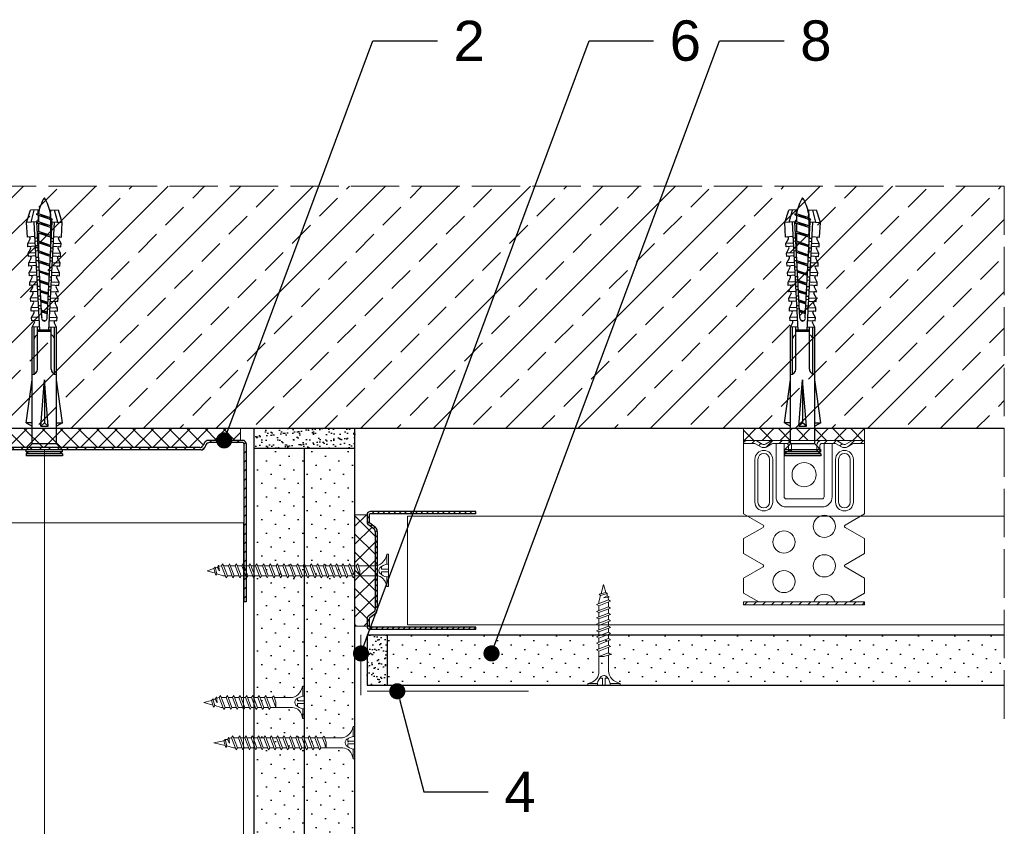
# Model space of a CAD drawing. Header units: millimetres. Extents: x 1839 to 3946, y 484 to 1425.
# Tile 13 of 15: x 3702 to 3946, y 663 to 863. Entities that reach past the tile are written whole.
import ezdxf
from ezdxf import colors
from ezdxf.entities.mleader import LeaderData, LeaderLine
from ezdxf.math import Vec2, Vec3

# ---------------------------------------------------------------- set-up
doc = ezdxf.new("R2010")
doc.units = ezdxf.units.MM
doc.linetypes.add('ACAD_ISO02W100', pattern=[15, 12, -3])
for name, color, linetype, lineweight in [('_ISOVER WELNA', 7, 'BATTING', 9), ('_RIGIPS AKCESORIA', 7, 'Continuous', 18), ('_RIGIPS G-K', 7, 'Continuous', 25), ('_RIGIPS PROFIL', 7, 'Continuous', 18), ('KRESKOWANIE', 7, 'Continuous', 9), ('OPISY', 7, 'Continuous', 9), ('PRZERYWANA', 7, 'ACAD_ISO02W100', 9)]:
    doc.layers.add(name, color=color, linetype=linetype, lineweight=lineweight)
doc.styles.get("Standard").update_dxf_attribs({"font": 'arial.ttf'})
doc.linetypes.add('BATTING', pattern='A,0.00254,-2.54,[134,ltypeshp.shx,S=2.54,R=0,X=-2.54,Y=0],-5.08,[134,ltypeshp.shx,S=2.54,R=180,X=2.54,Y=0],-2.54', length=10.16254)
pattern_1 = [(225, (1533.7856, -253.9774), (1.122532, -3.367596), [0, -3.175])]

# ---------------------------------------------------------------- blocks, each defined once
blk = doc.blocks.new('UW 100 ULTRASTIL')
h = blk.add_hatch()
h.set_pattern_fill('ANSI31', color=256, scale=0.5, style=0)
h.paths.add_polyline_path([(166.82, 2.35), (89.14, 2.35, 0.286951), (88.24, 1.79), (87.91, 1.11, -0.286951), (87.01, 0.55), (78.78, 0.55, -0.414214), (78.53, 0.8), (78.53, 40), (77.98, 40), (77.98, 0.8, 0.414214), (78.78, 0), (87.35, 0, 0.286951), (88.25, 0.56), (88.58, 1.24, -0.286951), (89.48, 1.8), (166.48, 1.8, -0.286951), (167.38, 1.24), (167.71, 0.56, 0.286951), (168.61, 0), (177.18, 0, 0.414214), (177.98, 0.8), (177.98, 40), (177.43, 40), (177.43, 0.8, -0.414214), (177.18, 0.55), (168.95, 0.55, -0.286951), (168.05, 1.11), (167.72, 1.79, 0.286951)])
for p, q in [((77.98, 0.8), (77.98, 40)), ((77.98, 40), (78.53, 40)), ((78.53, 0.8), (78.53, 40)), ((177.43, 0.8), (177.43, 40)), ((177.98, 40), (177.43, 40)), ((177.98, 0.8), (177.98, 40)), ((78.78, 0.55), (87.01, 0.55)), ((78.78, 0), (87.35, 0)), ((87.91, 1.11), (88.24, 1.79)), ((88.25, 0.56), (88.58, 1.24)), ((89.14, 2.35), (166.82, 2.35)), ((89.48, 1.8), (166.48, 1.8)), ((167.71, 0.56), (167.38, 1.24)), ((168.05, 1.11), (167.72, 1.79)), ((168.61, 0), (177.18, 0)), ((168.95, 0.55), (177.18, 0.55))]:
    blk.add_line(p, q)
for centre, radius, start, end in [((78.78, 0.8), 0.8, 180, 270), ((78.78, 0.8), 0.25, 180, 270), ((87.01, 1.55), 1, 270, 334.0435), ((87.35, 1), 1, 270, 334.0435), ((89.14, 1.35), 1, 90, 154.0435), ((89.48, 0.8), 1, 90, 154.0435), ((166.48, 0.8), 1, 25.9565, 90), ((166.82, 1.35), 1, 25.9565, 90), ((168.61, 1), 1, 205.9565, 270), ((168.95, 1.55), 1, 205.9565, 270), ((177.18, 0.8), 0.8, 270, 0), ((177.18, 0.8), 0.25, 270, 0)]:
    blk.add_arc(centre, radius, start, end)
blk = doc.blocks.new('TN 25')
at = {"layer": '_RIGIPS AKCESORIA'}
for p, q in [((0, -0.84), (0, 7.16)), ((0, 7.16), (0.46, 7.16)), ((0.46, 7.16), (0.46, 4.78)), ((8.47, 4.46), (8.79, 5)), ((8.79, 5), (9.93, 2.01)), ((10.1, 4.46), (10.41, 5)), ((10.41, 5), (11.56, 2.01)), ((11.67, 4.46), (11.99, 5)), ((11.99, 5), (13.14, 2.01)), ((13.21, 4.46), (13.52, 5)), ((13.52, 5), (14.67, 2.01)), ((14.8, 4.46), (15.12, 5)), ((15.12, 5), (16.26, 2.01)), ((16.42, 4.46), (16.73, 5)), ((16.73, 5), (17.88, 2.01)), ((17.99, 4.46), (18.31, 5)), ((18.31, 5), (19.45, 2.01)), ((19.68, 4.46), (20, 5)), ((20, 5), (21.14, 2.01)), ((0.46, 4.78), (0, 4.78)), ((0, 3.5), (1.77, 3.5)), ((0, 2.83), (1.77, 2.83)), ((1.77, 3.5), (1.77, 4.2)), ((1.77, 2.83), (1.77, 2.18)), ((3.02, 4.46), (8.47, 4.46)), ((7.12, 4.46), (7.12, 3.18)), ((8.03, 2.01), (7.12, 4.46)), ((7.12, 3.18), (7.65, 1.53)), ((9.61, 1.51), (8.47, 4.46)), ((9, 4.46), (10.1, 4.46)), ((11.23, 1.51), (10.1, 4.46)), ((10.62, 4.46), (11.67, 4.46)), ((12.81, 1.51), (11.67, 4.46)), ((12.2, 4.46), (13.21, 4.46)), ((14.34, 1.51), (13.21, 4.46)), ((13.73, 4.46), (14.8, 4.46)), ((15.94, 1.51), (14.8, 4.46)), ((15.33, 4.46), (16.42, 4.46)), ((17.55, 1.51), (16.42, 4.46)), ((16.94, 4.46), (17.99, 4.46)), ((19.13, 1.51), (17.99, 4.46)), ((18.52, 4.46), (19.68, 4.46)), ((20.82, 1.51), (19.68, 4.46)), ((20.21, 4.46), (20.7, 4.46)), ((20.7, 4.46), (22.28, 3.98)), ((21.85, 1.83), (21.67, 3.28)), ((21.67, 3.28), (22.14, 2.4)), ((22.28, 3.98), (22.56, 4.37)), ((22.7, 2.36), (22.28, 3.98)), ((22.56, 4.37), (23.03, 2.71)), ((23.03, 2.71), (22.7, 2.36)), ((22.71, 3.85), (25, 3.24)), ((25, 3.24), (23.03, 2.71)), ((0.46, 1.64), (0, 1.64)), ((0.46, -0.84), (0.46, 1.64)), ((7.49, 2.01), (3.55, 2.01)), ((7.65, 1.53), (8.03, 2.01)), ((9.41, 2.01), (8.03, 2.01)), ((9.93, 2.01), (9.61, 1.51)), ((11.04, 2.01), (9.93, 2.01)), ((11.56, 2.01), (11.23, 1.51)), ((12.61, 2.01), (11.56, 2.01)), ((13.14, 2.01), (12.81, 1.51)), ((14.15, 2.01), (13.14, 2.01)), ((14.67, 2.01), (14.34, 1.51)), ((15.74, 2.01), (14.67, 2.01)), ((16.26, 2.01), (15.94, 1.51)), ((17.36, 2.01), (16.26, 2.01)), ((17.88, 2.01), (17.55, 1.51)), ((18.93, 2.01), (17.88, 2.01)), ((19.45, 2.01), (19.13, 1.51)), ((19.45, 2.01), (20.62, 2.01)), ((21.14, 2.01), (20.82, 1.51)), ((21.14, 2.01), (21.81, 2.12)), ((22.14, 2.4), (21.85, 1.83)), ((22.7, 2.36), (22.14, 2.4)), ((0, -0.84), (0.46, -0.84))]:
    blk.add_line(p, q, dxfattribs=at)
for centre, major_axis, ratio, start_param, end_param in [((3.09, 7.67), (0.17, 3.2), 0.826134, 1.773653, 3.180586), ((-0.04, 0.9), (0, 3.93), 0.848176, -0.720942, -0.151112), ((0.59, 4.62), (0, 2.81), 0.848176, 3.475072, 3.862535), ((1.66, 3.18), (0, 0.895), 0.848176, -1.552777, -0.720942), ((1.66, 3.18), (0, 0.895), 0.848176, 3.862535, 4.730408), ((3.37, -1.57), (0.28, 3.57), 0.832181, 0.035984, 1.430787), ((-2.73, 15.91), (0, 14.76), 0.848176, 3.399396, 3.475072)]:
    blk.add_ellipse(centre, major_axis=major_axis, ratio=ratio, start_param=start_param, end_param=end_param, dxfattribs=at)
blk = doc.blocks.new('TN 35')
at = {"layer": '_RIGIPS AKCESORIA'}
for p, q in [((0, -0.84), (0, 7.16)), ((0, 7.16), (0.46, 7.16)), ((0.46, 7.16), (0.46, 4.78)), ((8.47, 4.46), (8.79, 5)), ((8.79, 5), (9.93, 2.01)), ((10.1, 4.46), (10.41, 5)), ((10.41, 5), (11.56, 2.01)), ((11.67, 4.46), (11.99, 5)), ((11.99, 5), (13.14, 2.01)), ((13.21, 4.46), (13.52, 5)), ((13.52, 5), (14.67, 2.01)), ((14.8, 4.46), (15.12, 5)), ((15.12, 5), (16.26, 2.01)), ((16.42, 4.46), (16.73, 5)), ((16.73, 5), (17.88, 2.01)), ((17.99, 4.46), (18.31, 5)), ((18.31, 5), (19.45, 2.01)), ((19.57, 4.46), (19.88, 5)), ((19.88, 5), (21.03, 2.01)), ((21.14, 4.46), (21.46, 5)), ((21.46, 5), (22.6, 2.01)), ((22.72, 4.46), (23.03, 5)), ((23.03, 5), (24.18, 2.01)), ((24.29, 4.46), (24.61, 5)), ((24.61, 5), (25.75, 2.01)), ((25.87, 4.46), (26.18, 5)), ((26.18, 5), (27.33, 2.01)), ((27.44, 4.46), (27.76, 5)), ((27.76, 5), (28.9, 2.01)), ((29.13, 4.46), (29.45, 5)), ((29.45, 5), (30.59, 2.01)), ((0.46, 4.78), (0, 4.78)), ((0, 3.5), (1.77, 3.5)), ((0, 2.83), (1.77, 2.83)), ((1.77, 3.5), (1.77, 4.2)), ((1.77, 2.83), (1.77, 2.18)), ((3.02, 4.46), (8.47, 4.46)), ((7.12, 4.46), (7.12, 3.18)), ((8.03, 2.01), (7.12, 4.46)), ((7.12, 3.18), (7.65, 1.53)), ((9.61, 1.51), (8.47, 4.46)), ((9, 4.46), (10.1, 4.46)), ((11.23, 1.51), (10.1, 4.46)), ((10.62, 4.46), (11.67, 4.46)), ((12.81, 1.51), (11.67, 4.46)), ((12.2, 4.46), (13.21, 4.46)), ((14.34, 1.51), (13.21, 4.46)), ((13.73, 4.46), (14.8, 4.46)), ((15.94, 1.51), (14.8, 4.46)), ((15.33, 4.46), (16.42, 4.46)), ((17.55, 1.51), (16.42, 4.46)), ((16.94, 4.46), (17.99, 4.46)), ((19.13, 1.51), (17.99, 4.46)), ((18.52, 4.46), (19.57, 4.46)), ((20.7, 1.51), (19.57, 4.46)), ((20.09, 4.46), (21.14, 4.46)), ((22.28, 1.51), (21.14, 4.46)), ((21.67, 4.46), (22.72, 4.46)), ((23.85, 1.51), (22.72, 4.46)), ((23.24, 4.46), (24.29, 4.46)), ((25.43, 1.51), (24.29, 4.46)), ((24.81, 4.46), (25.87, 4.46)), ((27, 1.51), (25.87, 4.46)), ((26.39, 4.46), (27.44, 4.46)), ((28.58, 1.51), (27.44, 4.46)), ((27.96, 4.46), (29.13, 4.46)), ((30.27, 1.51), (29.13, 4.46)), ((29.65, 4.46), (30.15, 4.46)), ((30.15, 4.46), (31.73, 3.98)), ((31.3, 1.83), (31.12, 3.28)), ((31.12, 3.28), (31.59, 2.4)), ((31.73, 3.98), (32.01, 4.37)), ((32.15, 2.36), (31.73, 3.98)), ((32.01, 4.37), (32.48, 2.71)), ((32.48, 2.71), (32.15, 2.36)), ((32.16, 3.85), (35, 3.24)), ((35, 3.24), (32.48, 2.71)), ((0.46, 1.64), (0, 1.64)), ((0.46, -0.84), (0.46, 1.64)), ((7.49, 2.01), (3.55, 2.01)), ((7.65, 1.53), (8.03, 2.01)), ((9.41, 2.01), (8.03, 2.01)), ((9.93, 2.01), (9.61, 1.51)), ((11.04, 2.01), (9.93, 2.01)), ((11.56, 2.01), (11.23, 1.51)), ((12.61, 2.01), (11.56, 2.01)), ((13.14, 2.01), (12.81, 1.51)), ((14.15, 2.01), (13.14, 2.01)), ((14.67, 2.01), (14.34, 1.51)), ((15.74, 2.01), (14.67, 2.01)), ((16.26, 2.01), (15.94, 1.51)), ((17.36, 2.01), (16.26, 2.01)), ((17.88, 2.01), (17.55, 1.51)), ((18.93, 2.01), (17.84, 2.01)), ((19.45, 2.01), (19.13, 1.51)), ((20.51, 2.01), (19.41, 2.01)), ((21.03, 2.01), (20.7, 1.51)), ((22.08, 2.01), (20.99, 2.01)), ((22.6, 2.01), (22.28, 1.51)), ((23.66, 2.01), (22.56, 2.01)), ((24.18, 2.01), (23.85, 1.51)), ((25.23, 2.01), (24.14, 2.01)), ((25.75, 2.01), (25.43, 1.51)), ((26.81, 2.01), (25.71, 2.01)), ((27.33, 2.01), (27, 1.51)), ((28.38, 2.01), (27.33, 2.01)), ((28.9, 2.01), (28.58, 1.51)), ((28.9, 2.01), (30.07, 2.01)), ((30.59, 2.01), (30.27, 1.51)), ((30.59, 2.01), (31.26, 2.12)), ((31.59, 2.4), (31.3, 1.83)), ((32.15, 2.36), (31.59, 2.4)), ((0, -0.84), (0.46, -0.84))]:
    blk.add_line(p, q, dxfattribs=at)
for centre, major_axis, ratio, start_param, end_param in [((3.09, 7.67), (0.17, 3.2), 0.826134, 1.773653, 3.180586), ((-0.04, 0.9), (0, 3.93), 0.848176, -0.720942, -0.151112), ((0.59, 4.62), (0, 2.81), 0.848176, 3.475072, 3.862535), ((1.66, 3.18), (0, 0.895), 0.848176, -1.552777, -0.720942), ((1.66, 3.18), (0, 0.895), 0.848176, 3.862535, 4.730408), ((3.37, -1.57), (0.28, 3.57), 0.832181, 0.035984, 1.430787), ((-2.73, 15.91), (0, 14.76), 0.848176, 3.399396, 3.475072)]:
    blk.add_ellipse(centre, major_axis=major_axis, ratio=ratio, start_param=start_param, end_param=end_param, dxfattribs=at)
blk = doc.blocks.new('kolek rozprezny komplet 60')
for p, q in [((393.81, 219.85), (390.76, 218.91)), ((393.68, 217.35), (393.81, 219.85)), ((397.41, 219.66), (393.81, 219.85)), ((443.47, 219.95), (432.8, 218.45)), ((443.47, 218.45), (443.47, 219.95)), ((443.47, 219.95), (444.34, 218.45)), ((450.17, 219.95), (448.67, 218.45)), ((450.17, 219.95), (450.17, 210.95)), ((450.67, 219.95), (450.17, 219.95)), ((450.67, 219.95), (450.67, 210.95)), ((450.67, 219.35), (451.17, 219.95)), ((451.17, 219.95), (451.67, 219.95)), ((451.17, 219.95), (451.17, 210.95)), ((451.67, 219.95), (451.67, 210.95)), ((390.66, 217.01), (390.76, 218.91)), ((393.75, 218.75), (390.71, 217.96)), ((392.67, 216.95), (393.04, 217.45)), ((393.07, 216.95), (393.04, 217.45)), ((417.38, 216.11), (393.68, 217.35)), ((420.47, 216.55), (393.71, 217.95)), ((394.67, 216.95), (394.92, 217.29)), ((395.07, 216.95), (395.05, 217.28)), ((397.31, 217.76), (397.41, 219.66)), ((397.67, 217.14), (397.71, 217.74)), ((399, 219.58), (397.82, 218.98)), ((398.47, 217.1), (398.5, 217.7)), ((398.9, 217.68), (399, 219.58)), ((399.8, 219.54), (399, 219.58)), ((399.7, 217.64), (399.8, 219.54)), ((400.07, 217.02), (400.1, 217.62)), ((401.4, 219.45), (400.22, 218.85)), ((400.87, 216.98), (400.9, 217.58)), ((401.3, 217.56), (401.4, 219.45)), ((402.2, 219.41), (401.4, 219.45)), ((402.1, 217.51), (402.2, 219.41)), ((402.47, 216.89), (402.5, 217.49)), ((403.8, 219.33), (402.61, 218.72)), ((403.27, 216.85), (403.3, 217.45)), ((403.7, 217.43), (403.8, 219.33)), ((404.6, 219.29), (403.8, 219.33)), ((404.5, 217.39), (404.6, 219.29)), ((404.86, 216.77), (404.9, 217.37)), ((406.19, 219.2), (405.01, 218.6)), ((405.66, 216.73), (405.69, 217.32)), ((406.09, 217.3), (406.19, 219.2)), ((406.99, 219.16), (406.19, 219.2)), ((406.89, 217.26), (406.99, 219.16)), ((408.59, 219.08), (407.41, 218.47)), ((408.49, 217.18), (408.59, 219.08)), ((409.39, 219.03), (408.59, 219.08)), ((409.29, 217.14), (409.39, 219.03)), ((410.99, 218.95), (409.8, 218.35)), ((410.89, 217.05), (410.99, 218.95)), ((412.59, 218.87), (411.4, 218.26)), ((412.49, 216.97), (412.59, 218.87)), ((413.38, 218.82), (412.59, 218.87)), ((413.28, 216.93), (413.38, 218.82)), ((414.98, 218.74), (413.8, 218.14)), ((414.88, 216.84), (414.98, 218.74)), ((415.78, 218.7), (414.98, 218.74)), ((415.68, 216.8), (415.78, 218.7)), ((417.38, 218.62), (416.2, 218.01)), ((417.28, 216.72), (417.38, 218.62)), ((418.18, 218.57), (417.38, 218.62)), ((418.08, 216.68), (418.18, 218.57)), ((419.78, 218.49), (418.59, 217.89)), ((419.68, 216.59), (419.78, 218.49)), ((431.37, 217.95), (419.75, 217.95)), ((448.67, 218.45), (419.77, 218.45)), ((448.67, 218.45), (448.67, 212.45)), ((393.15, 216.88), (390.66, 217.01)), ((391.67, 216.95), (392.67, 216.95)), ((392.67, 216.95), (391.67, 213.95)), ((392.67, 216.95), (392.07, 213.95)), ((393.07, 216.95), (392.07, 213.95)), ((393.07, 216.95), (394.67, 216.95)), ((394.67, 216.95), (393.67, 213.95)), ((394.67, 216.95), (394.07, 213.95)), ((395.07, 216.95), (394.07, 213.95)), ((395.07, 216.95), (397.07, 216.95)), ((397.07, 216.95), (396.07, 213.95)), ((397.07, 216.95), (396.47, 213.95)), ((397.47, 216.95), (396.47, 213.95)), ((397.07, 216.95), (397.23, 217.17)), ((397.47, 216.95), (397.46, 217.16)), ((397.47, 216.95), (399.47, 216.95)), ((399.47, 216.95), (398.47, 213.95)), ((399.47, 216.95), (398.87, 213.95)), ((399.87, 216.95), (398.87, 213.95)), ((399.47, 216.95), (399.55, 217.05)), ((399.87, 216.95), (399.87, 217.03)), ((399.87, 216.95), (401.38, 216.95)), ((401.87, 216.92), (400.87, 213.95)), ((401.87, 216.92), (401.27, 213.95)), ((402.26, 216.9), (401.27, 213.95)), ((404.22, 216.8), (403.31, 214.05)), ((404.24, 216.8), (403.7, 214.07)), ((404.62, 216.78), (403.72, 214.07)), ((406.58, 216.68), (405.75, 214.18)), ((406.62, 216.68), (406.12, 214.2)), ((406.98, 216.66), (406.16, 214.2)), ((407.26, 216.64), (407.29, 217.24)), ((408.06, 216.6), (408.09, 217.2)), ((408.94, 216.55), (408.19, 214.31)), ((408.99, 216.55), (408.55, 214.33)), ((409.34, 216.53), (408.6, 214.33)), ((409.66, 216.52), (409.69, 217.12)), ((410.46, 216.47), (410.49, 217.07)), ((411.3, 216.43), (410.64, 214.44)), ((411.37, 216.43), (410.98, 214.45)), ((411.69, 216.41), (411.04, 214.46)), ((412.05, 216.39), (412.09, 216.99)), ((412.85, 216.35), (412.89, 216.95)), ((413.66, 216.31), (413.08, 214.56)), ((413.75, 216.3), (413.4, 214.58)), ((414.05, 216.29), (413.49, 214.58)), ((414.45, 216.27), (414.48, 216.86)), ((415.25, 216.22), (415.28, 216.82)), ((416.02, 216.18), (415.52, 214.69)), ((416.12, 216.18), (415.83, 214.71)), ((416.41, 216.16), (415.93, 214.71)), ((418.22, 215.58), (418.01, 214.95)), ((430.17, 217.15), (419.71, 217.15)), ((420.47, 217.15), (420.47, 213.75)), ((420.67, 217.15), (420.67, 213.75)), ((420.87, 217.15), (420.87, 213.75)), ((444.34, 216.37), (432.8, 215.45)), ((432.8, 215.45), (443.47, 215.45)), ((444.34, 214.53), (432.8, 215.45)), ((444.34, 216.37), (443.47, 215.45)), ((444.34, 214.53), (443.47, 215.45)), ((444.34, 214.53), (444.34, 216.37)), ((448.67, 216.95), (448.67, 213.95)), ((393.15, 214.02), (390.66, 213.89)), ((390.66, 213.89), (390.76, 211.99)), ((393.75, 212.15), (390.71, 212.94)), ((391.67, 213.95), (391.71, 213.45)), ((391.71, 213.45), (392.07, 213.95)), ((392.07, 213.95), (393.67, 213.95)), ((393.67, 213.95), (393.7, 213.55)), ((417.38, 214.79), (393.68, 213.55)), ((393.68, 213.55), (393.81, 211.05)), ((420.47, 214.35), (393.71, 212.95)), ((393.78, 213.55), (394.07, 213.95)), ((394.07, 213.95), (396.07, 213.95)), ((396.07, 213.95), (396.09, 213.67)), ((396.28, 213.68), (396.47, 213.95)), ((396.47, 213.95), (398.47, 213.95)), ((397.31, 213.14), (397.41, 211.24)), ((397.67, 213.76), (397.71, 213.16)), ((398.47, 213.95), (398.48, 213.8)), ((398.47, 213.8), (398.5, 213.2)), ((398.77, 213.81), (398.87, 213.95)), ((398.87, 213.95), (400.87, 213.95)), ((398.9, 213.22), (399, 211.32)), ((399.7, 213.26), (399.8, 211.36)), ((400.07, 213.88), (400.1, 213.28)), ((400.87, 213.95), (400.88, 213.92)), ((400.87, 213.92), (400.9, 213.32)), ((401.27, 213.95), (401.38, 213.95)), ((401.27, 213.94), (401.27, 213.95)), ((401.3, 213.35), (401.4, 211.45)), ((402.1, 213.39), (402.2, 211.49)), ((402.47, 214.01), (402.5, 213.41)), ((403.27, 214.05), (403.3, 213.45)), ((403.7, 213.47), (403.8, 211.57)), ((404.5, 213.51), (404.6, 211.62)), ((404.86, 214.13), (404.9, 213.53)), ((405.66, 214.17), (405.69, 213.58)), ((406.09, 213.6), (406.19, 211.7)), ((406.89, 213.64), (406.99, 211.74)), ((407.26, 214.26), (407.29, 213.66)), ((408.59, 211.82), (407.41, 212.43)), ((408.06, 214.3), (408.09, 213.7)), ((408.49, 213.72), (408.59, 211.82)), ((409.29, 213.76), (409.39, 211.87)), ((409.66, 214.38), (409.69, 213.79)), ((410.99, 211.95), (409.8, 212.55)), ((410.46, 214.43), (410.49, 213.83)), ((410.89, 213.85), (410.99, 211.95)), ((412.59, 212.03), (411.4, 212.64)), ((412.05, 214.51), (412.09, 213.91)), ((412.49, 213.93), (412.59, 212.03)), ((412.85, 214.55), (412.89, 213.95)), ((413.28, 213.97), (413.38, 212.08)), ((414.98, 212.16), (413.8, 212.76)), ((414.45, 214.64), (414.48, 214.04)), ((414.88, 214.06), (414.98, 212.16)), ((415.25, 214.68), (415.28, 214.08)), ((415.68, 214.1), (415.78, 212.2)), ((417.38, 212.29), (416.2, 212.89)), ((417.28, 214.18), (417.38, 212.29)), ((418.08, 214.22), (418.18, 212.33)), ((419.78, 212.41), (418.59, 213.01)), ((419.68, 214.31), (419.78, 212.41)), ((430.17, 213.75), (419.71, 213.75)), ((431.37, 212.95), (419.75, 212.95)), ((448.67, 212.45), (419.77, 212.45)), ((443.47, 210.95), (432.8, 212.45)), ((443.47, 212.45), (443.47, 210.95)), ((443.47, 210.95), (444.34, 212.45)), ((450.17, 210.95), (448.67, 212.45)), ((393.81, 211.05), (390.76, 211.99)), ((397.41, 211.24), (393.81, 211.05)), ((399, 211.32), (397.82, 211.93)), ((399.8, 211.36), (399, 211.32)), ((401.4, 211.45), (400.22, 212.05)), ((402.2, 211.49), (401.4, 211.45)), ((403.8, 211.57), (402.61, 212.18)), ((404.6, 211.62), (403.8, 211.57)), ((406.19, 211.7), (405.01, 212.3)), ((406.99, 211.74), (406.19, 211.7)), ((409.39, 211.87), (408.59, 211.82)), ((413.38, 212.08), (412.59, 212.03)), ((415.78, 212.2), (414.98, 212.16)), ((418.18, 212.33), (417.38, 212.29)), ((450.67, 210.95), (450.17, 210.95)), ((450.67, 211.55), (451.17, 210.95)), ((451.17, 210.95), (451.67, 210.95))]:
    blk.add_line(p, q)
for centre, radius, start, end in [((393.65, 216.85), 0.5, 87, 177), ((397.68, 219.24), 0.3, 177, 297), ((400.08, 219.12), 0.3, 177, 297), ((402.48, 218.99), 0.3, 177, 297), ((404.87, 218.87), 0.3, 177, 297), ((407.27, 218.74), 0.3, 177, 297), ((409.67, 218.61), 0.3, 177, 297), ((411.27, 218.53), 0.3, 177, 297), ((413.66, 218.41), 0.3, 177, 297), ((416.06, 218.28), 0.3, 177, 297), ((418.46, 218.15), 0.3, 177, 297), ((422.67, 216.95), 1, 90, 168.463), ((430.17, 218.45), 1.3, 270, 0), ((393.41, 206.24), 10.85, 99.2038, 121.9083), ((393.41, 224.66), 10.85, 238.0917, 260.7962), ((417.55, 215.45), 0.682, 255.8604, 104.1386), ((393.65, 214.05), 0.5, 183, 273), ((407.27, 212.16), 0.3, 63, 183), ((409.67, 212.29), 0.3, 63, 183), ((411.27, 212.37), 0.3, 63, 183), ((413.66, 212.5), 0.3, 63, 183), ((416.06, 212.62), 0.3, 63, 183), ((418.46, 212.75), 0.3, 63, 183), ((422.67, 213.95), 1, 191.537, 270), ((430.17, 212.45), 1.3, 0, 90), ((397.68, 211.66), 0.3, 63, 183), ((400.08, 211.78), 0.3, 63, 183), ((402.48, 211.91), 0.3, 63, 183), ((404.87, 212.03), 0.3, 63, 183)]:
    blk.add_arc(centre, radius, start, end)
blk = doc.blocks.new('ES60 zagiety')
at = {"layer": '_RIGIPS AKCESORIA'}
h = blk.add_hatch(dxfattribs=at)
h.set_pattern_fill('ANSI31', color=256, scale=0.5, style=0)
h.paths.add_polyline_path([(484.4, 147.75, -0.133214), (484.77, 147.85), (487.37, 147.85), (487.37, 148.6), (484.77, 148.6, 0.133214), (484.02, 148.4), (482.75, 147.66, -0.271242), (481.99, 147.66), (480.73, 148.4, 0.133214), (479.97, 148.6), (477.02, 148.6), (476.77, 148.6, 0.414214), (475.52, 147.35), (475.52, 145.8), (476.27, 145.8), (476.27, 147.35, -0.414214), (476.77, 147.85), (479.97, 147.85, -0.133214), (480.35, 147.75), (481.61, 147.01, 0.271242), (483.13, 147.01)])
h.paths.add_polyline_path([(467.97, 148.6), (464.77, 148.6, 0.133214), (464.02, 148.4), (462.75, 147.66, -0.271242), (461.99, 147.66), (460.73, 148.4, 0.133214), (459.97, 148.6), (457.37, 148.6), (457.37, 147.85), (459.97, 147.85, -0.133214), (460.35, 147.75), (461.61, 147.01, 0.271242), (463.13, 147.01), (464.4, 147.75, -0.133214), (464.77, 147.85), (467.97, 147.85, -0.414214), (468.47, 147.35), (468.47, 145.8), (469.22, 145.8), (469.22, 147.35, 0.414214)])
h = blk.add_hatch(dxfattribs=at)
h.set_pattern_fill('ANSI31', color=256, scale=0.5, style=0)
h.paths.add_polyline_path([(487.37, 108.6), (457.37, 108.6), (457.37, 107.85), (487.37, 107.85)])
at = {"layer": '_RIGIPS AKCESORIA', "linetype": 'Continuous'}
for p, q in [((457.37, 148.6), (487.37, 148.6)), ((457.37, 147.85), (457.37, 148.6)), ((459.97, 147.85), (457.37, 147.85)), ((457.37, 130.36), (457.37, 147.85)), ((461.61, 147.01), (460.35, 147.75)), ((461.99, 147.66), (460.73, 148.4)), ((464.02, 148.4), (462.75, 147.66)), ((463.13, 147.01), (464.4, 147.75)), ((467.97, 147.85), (464.77, 147.85)), ((465.42, 134.6), (465.42, 147.85)), ((467.42, 147.85), (467.42, 134.6)), ((468.47, 145.8), (468.47, 147.35)), ((469.22, 147.35), (469.22, 145.8)), ((475.52, 147.35), (475.52, 145.8)), ((476.27, 145.8), (476.27, 147.35)), ((476.77, 147.85), (479.97, 147.85)), ((487.37, 148.6), (477.02, 148.6)), ((477.32, 147.85), (477.32, 134.6)), ((479.32, 134.6), (479.32, 147.85)), ((481.61, 147.01), (480.35, 147.75)), ((480.73, 148.4), (481.99, 147.66)), ((482.75, 147.66), (484.02, 148.4)), ((483.13, 147.01), (484.4, 147.75)), ((484.77, 147.85), (487.37, 147.85)), ((487.37, 147.85), (487.37, 148.6)), ((487.37, 130.36), (487.37, 147.85)), ((476.27, 145.8), (468.47, 145.8)), ((475.52, 145.8), (476.27, 145.8)), ((460.17, 143.9), (460.17, 133.3)), ((460.92, 133.3), (460.92, 143.9)), ((463.82, 143.9), (463.82, 133.3)), ((464.57, 143.9), (464.57, 133.3)), ((480.17, 143.9), (480.17, 133.3)), ((480.92, 143.9), (480.92, 133.3)), ((483.82, 133.3), (483.82, 143.9)), ((484.57, 143.9), (484.57, 133.3)), ((476.82, 134.1), (467.92, 134.1)), ((467.92, 132.1), (476.82, 132.1)), ((457.37, 130.36), (462.22, 127.56)), ((487.37, 130.36), (482.52, 127.56)), ((457.37, 124.24), (462.22, 127.04)), ((487.37, 124.24), (482.52, 127.04)), ((457.37, 120.56), (457.37, 124.24)), ((487.37, 120.56), (487.37, 124.24)), ((457.37, 120.56), (462.22, 117.76)), ((487.37, 120.56), (482.52, 117.76)), ((457.37, 114.44), (462.22, 117.24)), ((487.37, 114.44), (482.52, 117.24)), ((457.37, 110.76), (457.37, 114.44)), ((487.37, 110.76), (487.37, 114.44)), ((457.37, 110.76), (461.11, 108.6)), ((487.37, 110.76), (483.63, 108.6))]:
    blk.add_line(p, q, dxfattribs=at)
at = {"layer": '_RIGIPS AKCESORIA'}
for p, q in [((457.37, 108.6), (487.37, 108.6)), ((457.37, 108.6), (457.37, 107.85)), ((457.37, 107.85), (487.37, 107.85)), ((487.37, 108.6), (487.37, 107.85))]:
    blk.add_line(p, q, dxfattribs=at)
at = {"layer": '_RIGIPS AKCESORIA', "linetype": 'Continuous', "extrusion": (0, 0, -1)}
for centre, radius in [((-472.37, 140.1), 3), ((-477.37, 127.3), 2.75), ((-477.37, 117.5), 2.75)]:
    blk.add_circle(centre, radius, dxfattribs=at)
at = {"layer": '_RIGIPS AKCESORIA', "linetype": 'Continuous'}
for centre in [(467.37, 123.4), (467.37, 113.6)]:
    blk.add_circle(centre, 2.75, dxfattribs=at)
for centre, radius, start, end in [((459.97, 147.1), 1.5, 59.6482, 90), ((459.97, 147.1), 0.75, 59.6482, 90), ((464.77, 147.1), 1.5, 90, 120.3518), ((467.97, 147.35), 1.25, 0, 90), ((467.97, 147.35), 0.5, 0, 90), ((476.77, 147.35), 1.25, 90, 180), ((479.97, 147.1), 0.75, 59.6482, 90), ((482.37, 148.3), 1.5, 239.6482, 300.3518), ((482.37, 148.3), 0.75, 239.6482, 300.3518), ((462.37, 143.9), 2.2, 0, 180), ((482.37, 143.9), 1.45, 0, 180), ((467.92, 134.6), 0.5, 180, 270), ((476.82, 134.6), 2.5, 270, 360), ((462.37, 133.3), 2.2, 180, 360), ((482.37, 133.3), 1.45, 180, 0), ((462.07, 127.3), 0.3, 300, 60), ((462.07, 117.5), 0.3, 300, 60)]:
    blk.add_arc(centre, radius, start, end, dxfattribs=at)
at = {"layer": '_RIGIPS AKCESORIA', "linetype": 'Continuous', "extrusion": (0, 0, -1)}
for centre, radius, start, end in [((-462.37, 148.3), 1.5, 239.6482, 300.3518), ((-462.37, 148.3), 0.75, 239.6482, 300.3518), ((-464.77, 147.1), 0.75, 59.6482, 90), ((-476.77, 147.35), 0.5, 0, 90), ((-479.97, 147.1), 1.5, 90, 120.3518), ((-484.77, 147.1), 1.5, 59.6482, 90), ((-484.77, 147.1), 0.75, 59.6482, 90), ((-462.37, 143.9), 1.45, 0, 180), ((-482.37, 143.9), 2.2, 0, 180), ((-467.92, 134.6), 2.5, 270, 360), ((-467.92, 134.6), 0.5, 270, 360), ((-476.82, 134.6), 0.5, 180, 270), ((-462.37, 133.3), 1.45, 180, 0), ((-482.37, 133.3), 2.2, 180, 360), ((-482.67, 127.3), 0.3, 300, 60), ((-482.67, 117.5), 0.3, 300, 60), ((-477.37, 107.7), 2.75, 19.1033, 160.8967)]:
    blk.add_arc(centre, radius, start, end, dxfattribs=at)
blk = doc.blocks.new('UD 30 ULTRASTIL')
h = blk.add_hatch()
h.set_pattern_fill('ANSI31', color=256, scale=0.3, style=0)
h.paths.add_polyline_path([(684.71, 712.9), (658.51, 712.9, 0.414214), (657.71, 712.1), (657.71, 710.25, 0.236068), (658.03, 709.61), (659.39, 708.59, -0.236068), (659.71, 707.95), (659.71, 688.65, -0.236068), (659.39, 688.01), (658.03, 686.99, 0.236068), (657.71, 686.35), (657.71, 684.5, 0.414214), (658.51, 683.7), (684.71, 683.7), (684.71, 684.25), (658.51, 684.25, -0.414214), (658.26, 684.5), (658.26, 686.35, -0.236068), (658.36, 686.55), (659.72, 687.57, 0.236068), (660.26, 688.65), (660.26, 707.95, 0.236068), (659.72, 709.03), (658.36, 710.05, -0.236068), (658.26, 710.25), (658.26, 712.1, -0.414214), (658.51, 712.35), (684.71, 712.35)])
for p, q in [((684.71, 712.9), (658.51, 712.9)), ((684.71, 712.35), (684.71, 712.9)), ((657.71, 712.1), (657.71, 710.25)), ((658.26, 712.1), (658.26, 710.25)), ((684.71, 712.35), (658.51, 712.35)), ((659.39, 708.59), (658.03, 709.61)), ((659.72, 709.03), (658.36, 710.05)), ((659.71, 707.95), (659.71, 688.65)), ((660.26, 707.95), (660.26, 688.65)), ((657.71, 686.35), (657.71, 684.5)), ((659.39, 688.01), (658.03, 686.99)), ((658.26, 686.35), (658.26, 684.5)), ((659.72, 687.57), (658.36, 686.55)), ((684.71, 684.25), (658.51, 684.25)), ((684.71, 683.7), (658.51, 683.7)), ((684.71, 683.7), (684.71, 684.25))]:
    blk.add_line(p, q)
for centre, radius, start, end in [((658.51, 712.1), 0.8, 90, 180), ((658.51, 712.1), 0.25, 90, 180), ((658.51, 710.25), 0.8, 180, 233.1301), ((658.51, 710.25), 0.25, 180, 233.1301), ((658.91, 707.95), 0.8, 0, 53.1301), ((658.91, 707.95), 1.35, 0, 53.1301), ((658.91, 688.65), 0.8, 306.8699, 0), ((658.91, 688.65), 1.35, 306.8699, 0), ((658.51, 686.35), 0.8, 126.8699, 180), ((658.51, 686.35), 0.25, 126.8699, 180), ((658.51, 684.5), 0.8, 180, 270), ((658.51, 684.5), 0.25, 180, 270)]:
    blk.add_arc(centre, radius, start, end)
blk = doc.blocks.new('TN 45')
at = {"layer": '_RIGIPS AKCESORIA'}
for p, q in [((0, -0.84), (0, 7.16)), ((0, 7.16), (0.46, 7.16)), ((0.46, 7.16), (0.46, 4.78)), ((8.47, 4.46), (8.79, 5)), ((8.79, 5), (9.93, 2.01)), ((10.1, 4.46), (10.41, 5)), ((10.41, 5), (11.56, 2.01)), ((11.67, 4.46), (11.99, 5)), ((11.99, 5), (13.14, 2.01)), ((13.21, 4.46), (13.52, 5)), ((13.52, 5), (14.67, 2.01)), ((14.8, 4.46), (15.12, 5)), ((15.12, 5), (16.26, 2.01)), ((16.42, 4.46), (16.73, 5)), ((16.73, 5), (17.88, 2.01)), ((17.99, 4.46), (18.31, 5)), ((18.31, 5), (19.45, 2.01)), ((19.68, 4.46), (20, 5)), ((20, 5), (21.14, 2.01)), ((21.37, 4.46), (21.69, 5)), ((21.69, 5), (22.83, 2.01)), ((23.06, 4.46), (23.38, 5)), ((23.38, 5), (24.52, 2.01)), ((24.75, 4.46), (25.07, 5)), ((25.07, 5), (26.21, 2.01)), ((26.44, 4.46), (26.76, 5)), ((26.76, 5), (27.9, 2.01)), ((28.13, 4.46), (28.45, 5)), ((28.45, 5), (29.59, 2.01)), ((29.82, 4.46), (30.14, 5)), ((30.14, 5), (31.28, 2.01)), ((31.51, 4.46), (31.83, 5)), ((31.83, 5), (32.97, 2.01)), ((33.2, 4.46), (33.52, 5)), ((33.52, 5), (34.66, 2.01)), ((34.89, 4.46), (35.21, 5)), ((35.21, 5), (36.35, 2.01)), ((36.58, 4.46), (36.9, 5)), ((36.9, 5), (38.04, 2.01)), ((38.27, 4.46), (38.59, 5)), ((38.59, 5), (39.73, 2.01)), ((39.96, 4.46), (40.28, 5)), ((40.28, 5), (41.42, 2.01)), ((0.46, 4.78), (0, 4.78)), ((0, 3.5), (1.77, 3.5)), ((0, 2.83), (1.77, 2.83)), ((1.77, 3.5), (1.77, 4.2)), ((1.77, 2.83), (1.77, 2.18)), ((3.02, 4.46), (8.47, 4.46)), ((7.12, 4.46), (7.12, 3.18)), ((8.03, 2.01), (7.12, 4.46)), ((7.12, 3.18), (7.65, 1.53)), ((9.61, 1.51), (8.47, 4.46)), ((9, 4.46), (10.1, 4.46)), ((11.23, 1.51), (10.1, 4.46)), ((10.62, 4.46), (11.67, 4.46)), ((12.81, 1.51), (11.67, 4.46)), ((12.2, 4.46), (13.21, 4.46)), ((14.34, 1.51), (13.21, 4.46)), ((13.73, 4.46), (14.8, 4.46)), ((15.94, 1.51), (14.8, 4.46)), ((15.33, 4.46), (16.42, 4.46)), ((17.55, 1.51), (16.42, 4.46)), ((16.94, 4.46), (17.99, 4.46)), ((19.13, 1.51), (17.99, 4.46)), ((18.52, 4.46), (19.68, 4.46)), ((20.82, 1.51), (19.68, 4.46)), ((20.21, 4.46), (21.37, 4.46)), ((22.51, 1.51), (21.37, 4.46)), ((21.9, 4.46), (23.06, 4.46)), ((24.2, 1.51), (23.06, 4.46)), ((23.59, 4.46), (24.75, 4.46)), ((25.89, 1.51), (24.75, 4.46)), ((25.28, 4.46), (26.44, 4.46)), ((27.58, 1.51), (26.44, 4.46)), ((26.96, 4.46), (28.13, 4.46)), ((29.27, 1.51), (28.13, 4.46)), ((28.65, 4.46), (29.82, 4.46)), ((30.96, 1.51), (29.82, 4.46)), ((30.34, 4.46), (31.51, 4.46)), ((32.65, 1.51), (31.51, 4.46)), ((32.03, 4.46), (33.2, 4.46)), ((34.34, 1.51), (33.2, 4.46)), ((33.72, 4.46), (34.89, 4.46)), ((36.03, 1.51), (34.89, 4.46)), ((35.41, 4.46), (36.58, 4.46)), ((37.72, 1.51), (36.58, 4.46)), ((37.1, 4.46), (38.27, 4.46)), ((39.41, 1.51), (38.27, 4.46)), ((38.79, 4.46), (39.96, 4.46)), ((41.1, 1.51), (39.96, 4.46)), ((40.48, 4.46), (40.98, 4.46)), ((40.98, 4.46), (42.56, 3.98)), ((42.13, 1.83), (41.95, 3.28)), ((41.95, 3.28), (42.42, 2.4)), ((42.56, 3.98), (42.84, 4.37)), ((42.98, 2.36), (42.56, 3.98)), ((42.84, 4.37), (43.31, 2.71)), ((43.31, 2.71), (42.98, 2.36)), ((42.99, 3.85), (45, 3.24)), ((45, 3.24), (43.31, 2.71)), ((0.46, 1.64), (0, 1.64)), ((0.46, -0.84), (0.46, 1.64)), ((7.49, 2.01), (3.55, 2.01)), ((7.65, 1.53), (8.03, 2.01)), ((9.41, 2.01), (8.03, 2.01)), ((9.93, 2.01), (9.61, 1.51)), ((11.04, 2.01), (9.93, 2.01)), ((11.56, 2.01), (11.23, 1.51)), ((12.61, 2.01), (11.56, 2.01)), ((13.14, 2.01), (12.81, 1.51)), ((14.15, 2.01), (13.14, 2.01)), ((14.67, 2.01), (14.34, 1.51)), ((15.74, 2.01), (14.67, 2.01)), ((16.26, 2.01), (15.94, 1.51)), ((17.36, 2.01), (16.26, 2.01)), ((17.88, 2.01), (17.55, 1.51)), ((18.93, 2.01), (17.88, 2.01)), ((19.45, 2.01), (19.13, 1.51)), ((19.45, 2.01), (20.62, 2.01)), ((20.62, 2.01), (19.57, 2.01)), ((21.14, 2.01), (20.82, 1.51)), ((21.14, 2.01), (22.31, 2.01)), ((22.31, 2.01), (21.26, 2.01)), ((22.83, 2.01), (22.51, 1.51)), ((22.83, 2.01), (24, 2.01)), ((24, 2.01), (22.95, 2.01)), ((24.52, 2.01), (24.2, 1.51)), ((24.52, 2.01), (25.69, 2.01)), ((25.69, 2.01), (24.64, 2.01)), ((26.21, 2.01), (25.89, 1.51)), ((26.21, 2.01), (27.38, 2.01)), ((27.38, 2.01), (26.33, 2.01)), ((27.9, 2.01), (27.58, 1.51)), ((27.9, 2.01), (29.07, 2.01)), ((29.07, 2.01), (28.02, 2.01)), ((29.59, 2.01), (29.27, 1.51)), ((29.59, 2.01), (30.76, 2.01)), ((30.76, 2.01), (29.71, 2.01)), ((31.28, 2.01), (30.96, 1.51)), ((31.28, 2.01), (32.45, 2.01)), ((32.45, 2.01), (31.4, 2.01)), ((32.97, 2.01), (32.65, 1.51)), ((32.97, 2.01), (34.14, 2.01)), ((34.14, 2.01), (33.09, 2.01)), ((34.66, 2.01), (34.34, 1.51)), ((34.66, 2.01), (35.83, 2.01)), ((35.83, 2.01), (34.78, 2.01)), ((36.35, 2.01), (36.03, 1.51)), ((36.35, 2.01), (37.52, 2.01)), ((37.52, 2.01), (36.47, 2.01)), ((38.04, 2.01), (37.72, 1.51)), ((38.04, 2.01), (39.21, 2.01)), ((39.21, 2.01), (38.16, 2.01)), ((39.73, 2.01), (39.41, 1.51)), ((39.73, 2.01), (40.9, 2.01)), ((41.42, 2.01), (41.1, 1.51)), ((41.42, 2.01), (42.09, 2.12)), ((42.42, 2.4), (42.13, 1.83)), ((42.98, 2.36), (42.42, 2.4)), ((0, -0.84), (0.46, -0.84))]:
    blk.add_line(p, q, dxfattribs=at)
for centre, major_axis, ratio, start_param, end_param in [((3.09, 7.67), (0.17, 3.2), 0.826134, 1.773653, 3.180586), ((-0.04, 0.9), (0, 3.93), 0.848176, -0.720942, -0.151112), ((0.59, 4.62), (0, 2.81), 0.848176, 3.475072, 3.862535), ((1.66, 3.18), (0, 0.895), 0.848176, -1.552777, -0.720942), ((1.66, 3.18), (0, 0.895), 0.848176, 3.862535, 4.730408), ((3.37, -1.57), (0.28, 3.57), 0.832181, 0.035984, 1.430787), ((-2.73, 15.91), (0, 14.76), 0.848176, 3.399396, 3.475072)]:
    blk.add_ellipse(centre, major_axis=major_axis, ratio=ratio, start_param=start_param, end_param=end_param, dxfattribs=at)
blk = doc.blocks.new('_Dot')
at = {"color": 0, "linetype": 'ByBlock', "lineweight": -2}
blk.add_line((-0.5, 0), (-1, 0), dxfattribs=at)
at = {"color": 0, "linetype": 'ByBlock', "const_width": 0.5}
blk.add_lwpolyline([(-0.25, 0, 1), (0.25, 0, 1)], format="xyb", close=True, dxfattribs=at)

msp = doc.modelspace()

# ---------------------------------------------------------------- hatches: boundary and pattern name
at = {"layer": '_RIGIPS AKCESORIA'}
h = msp.add_hatch(dxfattribs=at)
h.set_pattern_fill('ANSI37', color=256, style=0)
h.set_pattern_definition([(45, (1729.8572, -715.711), (-2.245064, 2.245064), []), (135, (1729.8572, -715.711), (-2.245064, -2.245064), [])])
h.paths.add_polyline_path([(3790.06, 736.49, 0.236068), (3789.74, 737.13), (3788.38, 738.15, -0.236068), (3788.06, 738.79), (3788.06, 740.64), (3785.06, 740.64), (3785.06, 713.04), (3788.06, 713.04), (3788.06, 714.89, -0.236068), (3788.38, 715.53), (3789.74, 716.55, 0.236068), (3790.06, 717.19)])
at = {"layer": '_RIGIPS G-K'}
h = msp.add_hatch(dxfattribs=at)
h.set_pattern_fill('AR-SAND', color=256, scale=0.05, angle=180, style=0)
h.set_pattern_definition([(217.5, (5986.3354, 1888.1582), (0.0800016, -2.4470662), [0, -1.9304, 0, -2.159, 0, -2.06375]), (187.5, (5986.3354, 1888.1582), (-2.2476164, -3.5841255), [0, -1.0414, 0, -1.7399, 0, -0.66675]), (147.5, (5987.8975, 1888.1582), (-3.9549619, -0.007186), [0, -0.635, 0, -2.286, 0, -2.9845]), (137.5, (5987.8975, 1888.1582), (-3.8177823, -1.1146466), [0, -0.3175, 0, -1.4986, 0, -1.7145])])
h.paths.add_polyline_path([(3760.06, 757.09), (3785.06, 757.09), (3785.06, 762.09), (3760.06, 762.09)])
h = msp.add_hatch(dxfattribs=at)
h.set_pattern_fill('DOTS', color=256, scale=2, angle=225, style=0)
h.set_pattern_definition(pattern_1)
h.paths.add_polyline_path([(3772.56, 757.09), (3760.06, 757.09), (3760.06, 602.09), (3772.56, 602.09)])
h = msp.add_hatch(dxfattribs=at)
h.set_pattern_fill('DOTS', color=256, scale=2, angle=225, style=0)
h.set_pattern_definition(pattern_1)
h.paths.add_polyline_path([(3785.06, 757.09), (3772.56, 757.09), (3772.56, 602.09), (3785.06, 602.09)])
h = msp.add_hatch(dxfattribs=at)
h.set_pattern_fill('AR-SAND', color=256, scale=0.05, style=0)
h.set_pattern_definition([(322.5, (1773.5238, 1801.2741), (-0.0800016, -2.4470662), [0, -1.9304, 0, -2.159, 0, -2.06375]), (352.5, (1773.5238, 1801.274), (2.2476164, -3.5841255), [0, -1.0414, 0, -1.7399, 0, -0.66675]), (32.5, (1771.9617, 1801.2741), (3.9549619, -0.007186), [0, -0.635, 0, -2.286, 0, -2.9845]), (42.5, (1771.9617, 1801.274), (3.8177823, -1.1146466), [0, -0.3175, 0, -1.4986, 0, -1.7145])])
h.paths.add_polyline_path([(3788.06, 698.39), (3793.06, 698.39), (3793.06, 710.89), (3788.06, 710.89)])
h = msp.add_hatch(dxfattribs=at)
h.set_pattern_fill('DOTS', color=256, scale=2, angle=225, style=0)
h.set_pattern_definition([(225, (2202.8572, -688.061), (1.122532, -3.367596), [0, -3.175])])
h.paths.add_polyline_path([(3946.06, 698.39), (3946.06, 710.89), (3793.06, 710.89), (3793.06, 698.39)])
at = {"layer": 'KRESKOWANIE'}
h = msp.add_hatch(dxfattribs=at)
h.set_pattern_fill('ANSI33', color=256, scale=2, angle=180, style=0)
h.set_pattern_definition([(225, (579.286, -253.977), (8.980256, -8.980256), []), (225, (570.305, -253.977), (8.980256, -8.980256), [6.35, -3.175])])
h.paths.add_polyline_path([(3946.06, 822.09), (3470.06, 822.09), (3470.06, 762.09), (3946.06, 762.09)])
h = msp.add_hatch(dxfattribs=at)
h.set_pattern_fill('ANSI37', color=256, angle=270, style=0)
h.set_pattern_definition([(315, (5658.8354, 2196.219), (2.245064, 2.245064), []), (45, (5658.8354, 2196.219), (-2.245064, 2.245064), [])])
h.paths.add_polyline_path([(3668.33, 758.53), (3668.66, 757.85, 0.286951), (3669.56, 757.29), (3746.56, 757.29, 0.286951), (3747.46, 757.85), (3747.79, 758.53, -0.286951), (3748.69, 759.09), (3756.66, 759.09), (3756.66, 762.09), (3659.46, 762.09), (3659.46, 759.09), (3667.44, 759.09, -0.286951)])
h = msp.add_hatch(dxfattribs=at)
h.set_pattern_fill('ANSI37', color=256, angle=270, style=0)
h.set_pattern_definition([(315, (1527.6834, -562.0384), (2.245064, 2.245064), []), (45, (1527.6834, -562.0384), (-2.245064, 2.245064), [])])
h.paths.add_polyline_path([(3911.43, 762.09), (3881.43, 762.09), (3881.43, 759.09), (3911.43, 759.09)])

# ---------------------------------------------------------------- linework, layer by layer
msp.add_line((3470.06, 762.09), (3946.06, 762.09))
at = {"layer": '_ISOVER WELNA', "ltscale": 4.8}
msp.add_line((3708.06, 602.09), (3708.06, 756.74), dxfattribs=at)
at = {"layer": '_RIGIPS AKCESORIA'}
for p, q in [((3788.06, 740.64), (3785.06, 740.64)), ((3788.06, 713.04), (3785.06, 713.04)), ((3786.56, 710.89), (3786.56, 695.89)), ((3788.06, 696.89), (3828.06, 696.89))]:
    msp.add_line(p, q, dxfattribs=at)
at = {"layer": '_RIGIPS G-K'}
for p, q in [((3760.06, 602.09), (3760.06, 762.09)), ((3785.06, 602.09), (3785.06, 762.09)), ((3785.06, 757.09), (3760.06, 757.09)), ((3772.56, 602.09), (3772.56, 757.09)), ((3788.06, 710.89), (3946.06, 710.89)), ((3788.06, 710.89), (3788.06, 698.39)), ((3793.06, 710.89), (3793.06, 698.39)), ((3788.06, 698.39), (3946.06, 698.39))]:
    msp.add_line(p, q, dxfattribs=at)
at = {"layer": '_RIGIPS PROFIL'}
for p, q in [((3946.06, 740.34), (3798.06, 740.34)), ((3798.06, 740.34), (3798.06, 713.34)), ((3946.06, 713.34), (3798.06, 713.34))]:
    msp.add_line(p, q, dxfattribs=at)
at = {"layer": '_RIGIPS PROFIL', "lineweight": 9}
for p in [(3658.66, 738.69), (3757.46, 602.09)]:
    msp.add_line(p, (3757.46, 738.69), dxfattribs=at)
at = {"layer": 'KRESKOWANIE'}
for p, q in [((3756.66, 759.09), (3756.66, 762.09)), ((3881.43, 759.09), (3881.43, 762.09)), ((3911.43, 759.09), (3911.43, 762.09))]:
    msp.add_line(p, q, dxfattribs=at)
at = {"layer": 'PRZERYWANA'}
for q in [(3470.06, 822.09), (3946.06, 688.39)]:
    msp.add_line((3946.06, 822.09), q, dxfattribs=at)

# ---------------------------------------------------------------- block references
for name, p, rotation in [('kolek rozprezny komplet 60', (3492.61, 1206.92), 270), ('kolek rozprezny komplet 60', (3680.61, 1206.92), 270), ('UW 100 ULTRASTIL', (3836.04, 759.09), 180), ('TN 45', (3793.4, 730.01), 180)]:
    msp.add_blockref(name, p, dxfattribs=dict(rotation=rotation))
msp.add_blockref('UD 30 ULTRASTIL', (3130.35, 28.54))
at = {"layer": '_RIGIPS AKCESORIA'}
msp.add_blockref('ES60 zagiety', (3424.06, 610.49), dxfattribs=at)
for name, p, rotation in [('TN 25', (3849.96, 698.39), 90), ('TN 25', (3772.56, 697.33), 180), ('TN 35', (3785.06, 687.33), 180)]:
    msp.add_blockref(name, p, dxfattribs=dict(at, rotation=rotation))

# ---------------------------------------------------------------- leaders
at = {"layer": 'OPISY'}
ml = msp.add_multileader_mtext('Standard', dxfattribs=at)
ml.set_content('2', color=256)
ml.set_leader_properties()
ml.set_arrow_properties(name='DOT')
ml.build(insert=Vec2(0, 0))
ctx = ml.context
ctx.base_point, ctx.char_height, ctx.landing_gap_size, ctx.plane_origin = Vec3(3805.5, 858.13), 10, 4, Vec3(3612.91, 1001.79)
notes = []
notes.append((ctx, [(0, (1, 1, 0), (3789.5, 858.13), (1, 0), 16, [(0, [(3752.63, 759.09)], 0, [])])]))
ctx.mtext.insert, ctx.mtext.flow_direction = Vec3(3809.5, 863.13), 5
ml = msp.add_multileader_mtext('Standard', dxfattribs=at)
ml.set_content('6', color=256)
ml.set_leader_properties()
ml.set_arrow_properties(name='DOT')
ml.build(insert=Vec2(0, 0))
ctx = ml.context
ctx.base_point, ctx.char_height, ctx.landing_gap_size, ctx.plane_origin = Vec3(3859.1, 858.13), 10, 4, Vec3(3666.51, 1001.79)
notes.append((ctx, [(0, (1, 1, 0), (3843.1, 858.13), (1, 0), 16, [(0, [(3786.56, 706.27)], 0, [])])]))
ctx.mtext.insert, ctx.mtext.flow_direction = Vec3(3863.1, 863.22), 5
ml = msp.add_multileader_mtext('Standard', dxfattribs=at)
ml.set_content('8', color=256)
ml.set_leader_properties()
ml.set_arrow_properties(name='DOT')
ml.build(insert=Vec2(0, 0))
ctx = ml.context
ctx.base_point, ctx.char_height, ctx.landing_gap_size, ctx.plane_origin = Vec3(3891.46, 858.13), 10, 4, Vec3(3698.87, 1001.79)
notes.append((ctx, [(0, (1, 1, 0), (3875.46, 858.13), (1, 0), 16, [(0, [(3818.92, 706.27)], 0, [])])]))
ctx.mtext.insert, ctx.mtext.flow_direction = Vec3(3895.46, 863.22), 5
ml = msp.add_multileader_mtext('Standard', dxfattribs=at)
ml.set_content('4', color=256)
ml.set_leader_properties()
ml.set_arrow_properties(name='DOT')
ml.build(insert=Vec2(0, 0))
ctx = ml.context
ctx.base_point, ctx.char_height, ctx.landing_gap_size, ctx.plane_origin = Vec3(3818.1, 671.92), 10, 4, Vec3(3625.51, 815.58)
notes.append((ctx, [(0, (1, 1, 0), (3802.1, 671.92), (1, 0), 16, [(0, [(3795.56, 696.89)], 0, [])])]))
ctx.mtext.insert, ctx.mtext.flow_direction = Vec3(3822.1, 676.92), 5
for ctx, leaders in notes:
    for number, flags, end, landing, length, lines in leaders:
        leader = LeaderData()
        leader.index, (leader.has_last_leader_line, leader.has_dogleg_vector, leader.attachment_direction) = number, flags
        leader.last_leader_point, leader.dogleg_vector, leader.dogleg_length = Vec3(end), Vec3(landing), length
        for number, points, colour, breaks in lines:
            line = LeaderLine()
            line.index, line.vertices, line.color, line.breaks = number, Vec3.list(points), colors.encode_raw_color(colour), breaks
            leader.lines.append(line)
        ctx.leaders.append(leader)

doc.saveas('drawing.dxf')
